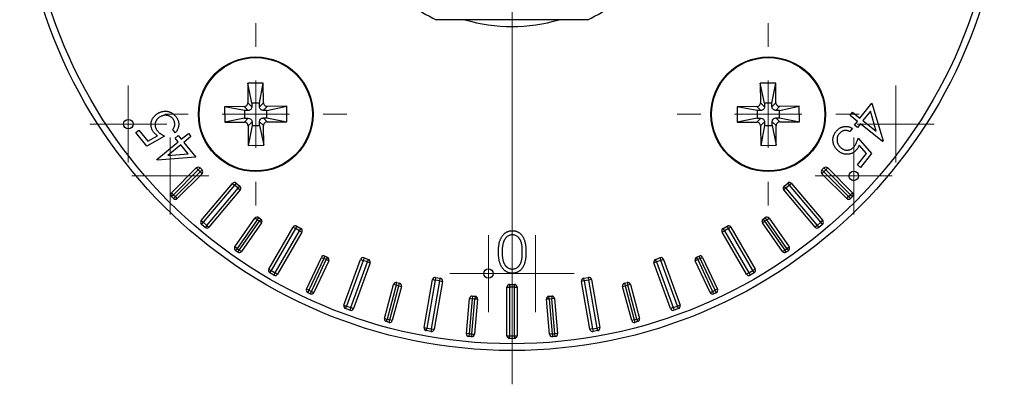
# Model space of a CAD drawing. Header units: millimetres. Extents: x -632 to 1005, y 414 to 492.
# Tile 4 of 5: x 929 to 1002, y 414 to 441. Entities that reach past the tile are written whole.
import ezdxf

# ---------------------------------------------------------------- set-up
doc = ezdxf.new("R2010")
doc.units = ezdxf.units.MM

# ---------------------------------------------------------------- blocks, each defined once
blk = doc.blocks.new('SW_CENTERMARKSYMBOL_0')
at = {"color": 0, "linetype": 'Continuous', "lineweight": 18}
for p, q in [((0, 5), (0, 6.75)), ((0, 0), (0, 2.5)), ((-5, 0), (-6.75, 0)), ((0, 0), (-2.5, 0)), ((0, 0), (0, -2.5)), ((0, 0), (2.5, 0)), ((5, 0), (6.75, 0)), ((0, -5), (0, -6.75))]:
    blk.add_line(p, q, dxfattribs=at)
blk = doc.blocks.new('SW_CENTERMARKSYMBOL_1')
at = {"color": 0, "linetype": 'Continuous', "lineweight": 18}
blk.add_line((0, -5), (0, -39), dxfattribs=at)
blk = doc.blocks.new('SW_CENTERMARKSYMBOL_3')
at = {"color": 0, "linetype": 'Continuous', "lineweight": 18}
for p, q in [((0, 5), (0, 6.75)), ((0, 0), (0, 2.5)), ((-5, 0), (-6.75, 0)), ((0, 0), (-2.5, 0)), ((0, 0), (0, -2.5)), ((0, 0), (2.5, 0)), ((5, 0), (6.75, 0)), ((0, -5), (0, -6.75))]:
    blk.add_line(p, q, dxfattribs=at)
blk = doc.blocks.new('SW_CENTERMARKSYMBOL_5')
at = {"color": 0, "linetype": 'Continuous', "lineweight": 18}
for p, q in [((0, 2.5), (0, 2.85)), ((0, 0), (0, 2.5)), ((-2.5, 0), (-2.85, 0)), ((0, 0), (-2.5, 0)), ((0, 0), (0, -2.5)), ((0, 0), (2.5, 0)), ((2.5, 0), (2.85, 0)), ((0, -2.5), (0, -2.85))]:
    blk.add_line(p, q, dxfattribs=at)
blk = doc.blocks.new('SW_CENTERMARKSYMBOL_6')
at = {"color": 0, "linetype": 'Continuous', "lineweight": 18}
for p, q in [((0, 2.5), (0, 2.85)), ((0, 0), (0, 2.5)), ((-2.5, 0), (-2.85, 0)), ((0, 0), (-2.5, 0)), ((0, 0), (0, -2.5)), ((0, 0), (2.5, 0)), ((2.5, 0), (2.85, 0)), ((0, -2.5), (0, -2.85))]:
    blk.add_line(p, q, dxfattribs=at)
blk = doc.blocks.new('SW_CENTERMARKSYMBOL_7')
at = {"color": 0, "linetype": 'Continuous', "lineweight": 18}
for p, q in [((0, 2.5), (0, 2.85)), ((0, 0), (0, 2.5)), ((-2.5, 0), (-2.85, 0)), ((0, 0), (-2.5, 0)), ((0, 0), (0, -2.5)), ((0, 0), (2.5, 0)), ((2.5, 0), (2.85, 0)), ((0, -2.5), (0, -2.85))]:
    blk.add_line(p, q, dxfattribs=at)
blk = doc.blocks.new('SW_CENTERMARKSYMBOL_8')
at = {"color": 0, "linetype": 'Continuous', "lineweight": 18}
for p, q in [((0, 2.5), (0, 2.85)), ((0, 0), (0, 2.5)), ((-2.5, 0), (-2.85, 0)), ((0, 0), (-2.5, 0)), ((0, 0), (0, -2.5)), ((0, 0), (2.5, 0)), ((2.5, 0), (2.85, 0)), ((0, -2.5), (0, -2.85))]:
    blk.add_line(p, q, dxfattribs=at)
blk = doc.blocks.new('SW_CENTERMARKSYMBOL_9')
at = {"color": 0, "linetype": 'Continuous', "lineweight": 18}
for p, q in [((0, 2.5), (0, 2.85)), ((0, 0), (0, 2.5)), ((-2.5, 0), (-2.85, 0)), ((0, 0), (-2.5, 0)), ((0, 0), (0, -2.5)), ((0, 0), (2.5, 0)), ((2.5, 0), (2.85, 0)), ((0, -2.5), (0, -2.85))]:
    blk.add_line(p, q, dxfattribs=at)
blk = doc.blocks.new('SW_CENTERMARKSYMBOL_10')
at = {"color": 0, "linetype": 'Continuous', "lineweight": 18}
for p, q in [((0, 2.5), (0, 2.85)), ((0, 0), (0, 2.5)), ((-2.5, 0), (-2.85, 0)), ((0, 0), (-2.5, 0)), ((0, 0), (0, -2.5)), ((0, 0), (2.5, 0)), ((2.5, 0), (2.85, 0)), ((0, -2.5), (0, -2.85))]:
    blk.add_line(p, q, dxfattribs=at)

msp = doc.modelspace()

# ---------------------------------------------------------------- linework, layer by layer
at = {"color": 7, "linetype": 'Continuous', "lineweight": 25}
for p, q in [((947.218, 436.084), (946.068, 436.074)), ((946.068, 436.074), (946.08, 434.624)), ((946.376, 434.606), (946.068, 436.074)), ((946.935, 434.611), (947.218, 436.084)), ((947.23, 434.634), (947.218, 436.084)), ((985.218, 436.084), (984.068, 436.074)), ((984.068, 436.074), (984.08, 434.624)), ((984.376, 434.606), (984.068, 436.074)), ((984.935, 434.611), (985.218, 436.084)), ((985.23, 434.634), (985.218, 436.084)), ((946.378, 434.332), (946.08, 434.624)), ((946.935, 434.611), (946.376, 434.606)), ((946.376, 434.606), (946.378, 434.332)), ((946.938, 434.336), (946.935, 434.611)), ((946.938, 434.336), (947.23, 434.634)), ((947.215, 434.064), (947.507, 434.362)), ((947.49, 434.066), (948.958, 434.374)), ((948.958, 434.374), (947.507, 434.362)), ((948.968, 433.224), (948.958, 434.374)), ((984.378, 434.332), (984.08, 434.624)), ((984.935, 434.611), (984.376, 434.606)), ((984.376, 434.606), (984.378, 434.332)), ((984.938, 434.336), (984.935, 434.611)), ((984.938, 434.336), (985.23, 434.634)), ((985.215, 434.064), (985.507, 434.362)), ((985.49, 434.066), (986.958, 434.374)), ((986.958, 434.374), (985.507, 434.362)), ((986.968, 433.224), (986.958, 434.374)), ((991.458, 433.488), (992.351, 434.61)), ((992.351, 434.61), (993.172, 431.82)), ((945.808, 434.347), (944.358, 434.334)), ((944.358, 434.334), (944.368, 433.184)), ((945.831, 434.052), (944.358, 434.334)), ((946.105, 434.054), (945.808, 434.347)), ((946.105, 434.054), (945.831, 434.052)), ((945.831, 434.052), (945.836, 433.492)), ((947.49, 434.066), (947.215, 434.064)), ((947.495, 433.507), (947.49, 434.066)), ((983.808, 434.347), (982.358, 434.334)), ((982.358, 434.334), (982.368, 433.184)), ((983.831, 434.052), (982.358, 434.334)), ((984.105, 434.054), (983.808, 434.347)), ((984.105, 434.054), (983.831, 434.052)), ((983.831, 434.052), (983.836, 433.492)), ((985.49, 434.066), (985.215, 434.064)), ((985.495, 433.507), (985.49, 434.066)), ((990.726, 433.687), (990.913, 433.922)), ((991.271, 433.253), (990.726, 433.687)), ((990.913, 433.922), (991.458, 433.488)), ((992.233, 433.999), (991.684, 433.308)), ((992.662, 432.53), (992.233, 433.999)), ((945.836, 433.492), (944.368, 433.184)), ((944.368, 433.184), (945.818, 433.197)), ((946.11, 433.495), (945.818, 433.197)), ((945.836, 433.492), (946.11, 433.495)), ((946.388, 433.222), (946.095, 432.924)), ((946.095, 432.924), (946.108, 431.474)), ((946.39, 432.947), (946.108, 431.474)), ((946.388, 433.222), (946.39, 432.947)), ((946.39, 432.947), (946.95, 432.952)), ((946.95, 432.952), (946.947, 433.227)), ((946.947, 433.227), (947.245, 432.935)), ((946.95, 432.952), (947.258, 431.484)), ((947.22, 433.504), (947.495, 433.507)), ((947.22, 433.504), (947.517, 433.212)), ((947.258, 431.484), (947.245, 432.935)), ((947.495, 433.507), (948.968, 433.224)), ((947.517, 433.212), (948.968, 433.224)), ((983.836, 433.492), (982.368, 433.184)), ((982.368, 433.184), (983.818, 433.197)), ((984.11, 433.495), (983.818, 433.197)), ((983.836, 433.492), (984.11, 433.495)), ((984.388, 433.222), (984.095, 432.924)), ((984.095, 432.924), (984.108, 431.474)), ((984.39, 432.947), (984.108, 431.474)), ((984.388, 433.222), (984.39, 432.947)), ((984.39, 432.947), (984.95, 432.952)), ((984.947, 433.227), (985.245, 432.935)), ((984.95, 432.952), (984.947, 433.227)), ((984.95, 432.952), (985.258, 431.484)), ((985.22, 433.504), (985.495, 433.507)), ((985.22, 433.504), (985.517, 433.212)), ((985.258, 431.484), (985.245, 432.935)), ((985.495, 433.507), (986.968, 433.224)), ((985.517, 433.212), (986.968, 433.224)), ((991.045, 432.969), (991.271, 433.253)), ((991.271, 432.789), (991.045, 432.969)), ((991.497, 433.073), (991.271, 432.789)), ((993.133, 431.771), (991.497, 433.073)), ((991.684, 433.308), (992.662, 432.53)), ((937.775, 432.417), (937.993, 432.597)), ((938.593, 431.424), (937.775, 432.417)), ((937.993, 432.597), (938.666, 431.78)), ((938.666, 431.78), (939.385, 432.181)), ((940.7, 432.409), (940.506, 432.644)), ((940.689, 432.019), (940.909, 432.2)), ((940.909, 432.2), (941.137, 431.923)), ((941.137, 431.923), (941.67, 432.362)), ((941.67, 432.362), (941.859, 432.133)), ((990.898, 432.736), (990.706, 432.494)), ((939.906, 432.15), (938.593, 431.424)), ((939.32, 430.426), (940.917, 431.742)), ((941.106, 431.512), (940.151, 430.725)), ((940.917, 431.742), (940.689, 432.019)), ((941.663, 430.837), (941.106, 431.512)), ((941.859, 432.133), (941.326, 431.694)), ((941.326, 431.694), (942.229, 430.598)), ((946.108, 431.474), (947.258, 431.484)), ((984.108, 431.474), (985.258, 431.484)), ((991.32, 432.006), (992.312, 430.862)), ((991.945, 430.86), (991.398, 431.485)), ((993.172, 431.82), (993.133, 431.771)), ((940.151, 430.725), (941.663, 430.837)), ((991.28, 430.023), (991.945, 430.86)), ((992.312, 430.862), (991.504, 429.845)), ((939.359, 430.379), (939.32, 430.426)), ((942.229, 430.598), (939.359, 430.379)), ((991.504, 429.845), (991.28, 430.023)), ((940.419, 427.96), (942.258, 429.798)), ((942.399, 429.657), (940.561, 427.818)), ((940.702, 427.677), (942.54, 429.515)), ((942.682, 429.374), (940.843, 427.535)), ((942.399, 429.657), (942.258, 429.798)), ((942.399, 429.657), (942.54, 429.798)), ((942.54, 429.515), (942.399, 429.657)), ((942.54, 429.798), (942.682, 429.657)), ((942.682, 429.657), (942.54, 429.515)), ((942.682, 429.374), (942.54, 429.515)), ((988.643, 429.657), (988.785, 429.798)), ((988.643, 429.657), (988.785, 429.515)), ((988.643, 429.374), (988.785, 429.515)), ((990.482, 427.535), (988.643, 429.374)), ((988.926, 429.657), (988.785, 429.798)), ((988.926, 429.657), (988.785, 429.515)), ((988.785, 429.515), (990.623, 427.677)), ((988.926, 429.657), (989.068, 429.798)), ((990.765, 427.818), (988.926, 429.657)), ((989.068, 429.798), (990.906, 427.96)), ((942.621, 425.902), (944.935, 428.66)), ((945.088, 428.531), (942.774, 425.774)), ((944.935, 428.66), (945.088, 428.531)), ((945.217, 428.685), (945.088, 428.531)), ((945.356, 428.306), (945.088, 428.531)), ((945.217, 428.685), (945.485, 428.46)), ((985.84, 428.46), (986.109, 428.685)), ((986.237, 428.531), (985.969, 428.306)), ((986.109, 428.685), (986.237, 428.531)), ((986.39, 428.66), (986.237, 428.531)), ((988.551, 425.774), (986.237, 428.531)), ((986.39, 428.66), (988.704, 425.902)), ((940.561, 427.818), (940.419, 427.96)), ((940.561, 427.818), (940.419, 427.677)), ((940.561, 427.818), (940.702, 427.677)), ((943.042, 425.549), (945.356, 428.306)), ((945.509, 428.178), (943.195, 425.42)), ((945.356, 428.306), (945.485, 428.46)), ((945.356, 428.306), (945.509, 428.178)), ((985.969, 428.306), (985.816, 428.178)), ((988.13, 425.42), (985.816, 428.178)), ((985.969, 428.306), (985.84, 428.46)), ((985.969, 428.306), (988.283, 425.549)), ((990.623, 427.677), (990.765, 427.818)), ((990.765, 427.818), (990.906, 427.96)), ((990.765, 427.818), (990.906, 427.677)), ((940.561, 427.535), (940.419, 427.677)), ((940.561, 427.535), (940.702, 427.677)), ((940.843, 427.535), (940.702, 427.677)), ((990.482, 427.535), (990.623, 427.677)), ((990.765, 427.535), (990.623, 427.677)), ((990.906, 427.677), (990.765, 427.535)), ((942.621, 425.902), (942.774, 425.774)), ((942.646, 425.62), (942.774, 425.774)), ((942.914, 425.395), (942.646, 425.62)), ((942.774, 425.774), (943.042, 425.549)), ((945.113, 423.953), (946.604, 426.083)), ((946.768, 425.968), (945.276, 423.839)), ((945.44, 423.724), (946.931, 425.854)), ((947.095, 425.739), (945.604, 423.609)), ((946.768, 425.968), (946.604, 426.083)), ((946.768, 425.968), (946.882, 426.132)), ((946.931, 425.854), (946.768, 425.968)), ((946.882, 426.132), (947.046, 426.017)), ((947.046, 426.017), (946.931, 425.854)), ((947.095, 425.739), (946.931, 425.854)), ((984.23, 425.739), (984.394, 425.854)), ((985.721, 423.609), (984.23, 425.739)), ((984.279, 426.017), (984.443, 426.132)), ((984.279, 426.017), (984.394, 425.854)), ((984.558, 425.968), (984.394, 425.854)), ((984.394, 425.854), (985.885, 423.724)), ((984.558, 425.968), (984.443, 426.132)), ((984.558, 425.968), (984.721, 426.083)), ((986.049, 423.839), (984.558, 425.968)), ((984.721, 426.083), (986.213, 423.953)), ((988.283, 425.549), (988.551, 425.774)), ((988.68, 425.62), (988.412, 425.395)), ((988.704, 425.902), (988.551, 425.774)), ((988.68, 425.62), (988.551, 425.774)), ((943.042, 425.549), (942.914, 425.395)), ((943.042, 425.549), (943.195, 425.42)), ((947.638, 422.309), (949.438, 425.427)), ((949.611, 425.327), (947.811, 422.209)), ((948.114, 422.034), (949.914, 425.152)), ((950.088, 425.052), (948.288, 421.934)), ((949.438, 425.427), (949.611, 425.327)), ((949.711, 425.5), (949.611, 425.327)), ((949.914, 425.152), (949.611, 425.327)), ((949.711, 425.5), (950.014, 425.325)), ((949.914, 425.152), (950.014, 425.325)), ((949.914, 425.152), (950.088, 425.052)), ((981.411, 425.152), (981.238, 425.052)), ((983.038, 421.934), (981.238, 425.052)), ((981.311, 425.325), (981.614, 425.5)), ((981.411, 425.152), (981.311, 425.325)), ((981.714, 425.327), (981.411, 425.152)), ((981.411, 425.152), (983.211, 422.034)), ((981.614, 425.5), (981.714, 425.327)), ((981.887, 425.427), (981.714, 425.327)), ((983.514, 422.209), (981.714, 425.327)), ((981.887, 425.427), (983.687, 422.309)), ((988.283, 425.549), (988.13, 425.42)), ((988.283, 425.549), (988.412, 425.395)), ((945.276, 423.839), (945.113, 423.953)), ((945.276, 423.839), (945.162, 423.675)), ((945.325, 423.56), (945.162, 423.675)), ((945.276, 423.839), (945.44, 423.724)), ((945.325, 423.56), (945.44, 423.724)), ((945.604, 423.609), (945.44, 423.724)), ((985.721, 423.609), (985.885, 423.724)), ((985.885, 423.724), (986.049, 423.839)), ((986, 423.56), (985.885, 423.724)), ((986.164, 423.675), (986, 423.56)), ((986.049, 423.839), (986.213, 423.953)), ((986.049, 423.839), (986.164, 423.675)), ((950.43, 420.823), (951.529, 423.179)), ((951.71, 423.095), (950.612, 420.738)), ((950.793, 420.654), (951.892, 423.01)), ((952.073, 422.926), (950.974, 420.569)), ((951.529, 423.179), (951.71, 423.095)), ((951.795, 423.276), (951.71, 423.095)), ((951.892, 423.01), (951.71, 423.095)), ((951.795, 423.276), (951.976, 423.191)), ((951.976, 423.191), (951.892, 423.01)), ((952.073, 422.926), (951.892, 423.01)), ((953.203, 419.642), (954.434, 423.025)), ((954.622, 422.957), (953.391, 419.574)), ((953.72, 419.454), (954.951, 422.837)), ((955.139, 422.769), (953.908, 419.386)), ((954.434, 423.025), (954.622, 422.957)), ((954.691, 423.145), (954.622, 422.957)), ((954.951, 422.837), (954.622, 422.957)), ((954.691, 423.145), (955.019, 423.025)), ((954.951, 422.837), (955.019, 423.025)), ((954.951, 422.837), (955.139, 422.769)), ((976.374, 422.837), (976.186, 422.769)), ((977.418, 419.386), (976.186, 422.769)), ((976.306, 423.025), (976.635, 423.145)), ((976.374, 422.837), (976.306, 423.025)), ((976.703, 422.957), (976.374, 422.837)), ((976.374, 422.837), (977.605, 419.454)), ((976.635, 423.145), (976.703, 422.957)), ((976.891, 423.025), (976.703, 422.957)), ((977.934, 419.574), (976.703, 422.957)), ((976.891, 423.025), (978.122, 419.642)), ((979.434, 423.01), (979.252, 422.926)), ((980.351, 420.569), (979.252, 422.926)), ((979.349, 423.191), (979.53, 423.276)), ((979.434, 423.01), (979.349, 423.191)), ((979.615, 423.095), (979.434, 423.01)), ((979.434, 423.01), (980.532, 420.654)), ((979.615, 423.095), (979.53, 423.276)), ((979.615, 423.095), (979.796, 423.179)), ((980.714, 420.738), (979.615, 423.095)), ((979.796, 423.179), (980.895, 420.823)), ((947.638, 422.309), (947.811, 422.209)), ((947.711, 422.036), (947.811, 422.209)), ((948.014, 421.861), (947.711, 422.036)), ((947.811, 422.209), (948.114, 422.034)), ((948.114, 422.034), (948.014, 421.861)), ((948.114, 422.034), (948.288, 421.934)), ((983.211, 422.034), (983.038, 421.934)), ((983.211, 422.034), (983.514, 422.209)), ((983.211, 422.034), (983.311, 421.861)), ((983.614, 422.036), (983.311, 421.861)), ((983.687, 422.309), (983.514, 422.209)), ((983.614, 422.036), (983.514, 422.209)), ((957.077, 421.123), (957.129, 421.316)), ((957.129, 421.316), (957.322, 421.264)), ((957.27, 421.071), (957.322, 421.264)), ((959.146, 417.982), (959.771, 421.528)), ((959.968, 421.493), (959.343, 417.947)), ((959.688, 417.887), (960.313, 421.432)), ((959.771, 421.528), (959.968, 421.493)), ((960.51, 421.397), (959.885, 417.852)), ((960.003, 421.69), (959.968, 421.493)), ((960.313, 421.432), (959.968, 421.493)), ((960.003, 421.69), (960.348, 421.629)), ((960.313, 421.432), (960.348, 421.629)), ((960.313, 421.432), (960.51, 421.397)), ((971.012, 421.432), (970.815, 421.397)), ((971.44, 417.852), (970.815, 421.397)), ((970.978, 421.629), (971.322, 421.69)), ((971.012, 421.432), (970.978, 421.629)), ((971.357, 421.493), (971.012, 421.432)), ((971.012, 421.432), (971.637, 417.887)), ((971.322, 421.69), (971.357, 421.493)), ((971.554, 421.528), (971.357, 421.493)), ((971.982, 417.947), (971.357, 421.493)), ((971.554, 421.528), (972.179, 417.982)), ((974.003, 421.264), (974.196, 421.316)), ((974.003, 421.264), (974.055, 421.071)), ((974.196, 421.316), (974.248, 421.123)), ((950.612, 420.738), (950.43, 420.823)), ((950.612, 420.738), (950.527, 420.557)), ((950.708, 420.472), (950.527, 420.557)), ((950.612, 420.738), (950.793, 420.654)), ((950.793, 420.654), (950.708, 420.472)), ((950.793, 420.654), (950.974, 420.569)), ((956.211, 418.663), (956.884, 421.175)), ((957.077, 421.123), (956.404, 418.611)), ((956.597, 418.56), (957.27, 421.071)), ((957.463, 421.019), (956.79, 418.508)), ((957.077, 421.123), (956.884, 421.175)), ((957.27, 421.071), (957.077, 421.123)), ((957.27, 421.071), (957.463, 421.019)), ((965.288, 417.379), (965.288, 420.979)), ((965.288, 420.979), (965.488, 420.979)), ((965.488, 421.179), (965.488, 420.979)), ((965.488, 421.179), (965.838, 421.179)), ((965.488, 420.979), (965.488, 417.379)), ((965.838, 420.979), (965.488, 420.979)), ((965.838, 420.979), (965.838, 421.179)), ((965.838, 417.379), (965.838, 420.979)), ((965.838, 420.979), (966.038, 420.979)), ((966.038, 420.979), (966.038, 417.379)), ((973.862, 421.019), (974.055, 421.071)), ((974.535, 418.508), (973.862, 421.019)), ((974.248, 421.123), (974.055, 421.071)), ((974.055, 421.071), (974.728, 418.56)), ((974.441, 421.175), (974.248, 421.123)), ((974.921, 418.611), (974.248, 421.123)), ((974.441, 421.175), (975.114, 418.663)), ((980.351, 420.569), (980.532, 420.654)), ((980.532, 420.654), (980.714, 420.738)), ((980.617, 420.472), (980.532, 420.654)), ((980.798, 420.557), (980.617, 420.472)), ((980.895, 420.823), (980.714, 420.738)), ((980.798, 420.557), (980.714, 420.738)), ((962.278, 417.54), (962.505, 420.13)), ((962.704, 420.113), (962.478, 417.523)), ((962.505, 420.13), (962.704, 420.113)), ((962.677, 417.505), (962.904, 420.095)), ((962.722, 420.312), (962.704, 420.113)), ((962.904, 420.095), (962.704, 420.113)), ((962.722, 420.312), (962.921, 420.295)), ((963.103, 420.078), (962.876, 417.488)), ((962.921, 420.295), (962.904, 420.095)), ((963.103, 420.078), (962.904, 420.095)), ((968.422, 420.095), (968.222, 420.078)), ((968.449, 417.488), (968.222, 420.078)), ((968.404, 420.295), (968.604, 420.312)), ((968.422, 420.095), (968.404, 420.295)), ((968.621, 420.113), (968.422, 420.095)), ((968.422, 420.095), (968.648, 417.505)), ((968.604, 420.312), (968.621, 420.113)), ((968.82, 420.13), (968.621, 420.113)), ((968.848, 417.523), (968.621, 420.113)), ((968.82, 420.13), (969.047, 417.54)), ((953.203, 419.642), (953.391, 419.574)), ((953.323, 419.386), (953.391, 419.574)), ((953.651, 419.266), (953.323, 419.386)), ((953.391, 419.574), (953.72, 419.454)), ((953.72, 419.454), (953.651, 419.266)), ((953.72, 419.454), (953.908, 419.386)), ((977.605, 419.454), (977.418, 419.386)), ((977.605, 419.454), (977.934, 419.574)), ((977.605, 419.454), (977.674, 419.266)), ((978.003, 419.386), (977.674, 419.266)), ((978.122, 419.642), (977.934, 419.574)), ((978.003, 419.386), (977.934, 419.574)), ((956.211, 418.663), (956.404, 418.611)), ((956.352, 418.418), (956.404, 418.611)), ((956.546, 418.366), (956.352, 418.418)), ((956.404, 418.611), (956.597, 418.56)), ((956.546, 418.366), (956.597, 418.56)), ((956.79, 418.508), (956.597, 418.56)), ((974.728, 418.56), (974.535, 418.508)), ((974.728, 418.56), (974.921, 418.611)), ((974.728, 418.56), (974.78, 418.366)), ((974.973, 418.418), (974.78, 418.366)), ((974.921, 418.611), (975.114, 418.663)), ((974.921, 418.611), (974.973, 418.418)), ((959.146, 417.982), (959.343, 417.947)), ((959.308, 417.751), (959.343, 417.947)), ((959.653, 417.69), (959.308, 417.751)), ((959.343, 417.947), (959.688, 417.887)), ((959.688, 417.887), (959.653, 417.69)), ((959.688, 417.887), (959.885, 417.852)), ((971.637, 417.887), (971.44, 417.852)), ((971.637, 417.887), (971.982, 417.947)), ((971.637, 417.887), (971.672, 417.69)), ((972.017, 417.751), (971.672, 417.69)), ((972.179, 417.982), (971.982, 417.947)), ((972.017, 417.751), (971.982, 417.947)), ((962.478, 417.523), (962.278, 417.54)), ((962.478, 417.523), (962.46, 417.323)), ((962.659, 417.306), (962.46, 417.323)), ((962.478, 417.523), (962.677, 417.505)), ((962.677, 417.505), (962.659, 417.306)), ((962.677, 417.505), (962.876, 417.488)), ((965.288, 417.379), (965.488, 417.379)), ((965.488, 417.379), (965.838, 417.379)), ((965.488, 417.179), (965.488, 417.379)), ((965.838, 417.179), (965.488, 417.179)), ((965.838, 417.379), (965.838, 417.179)), ((965.838, 417.379), (966.038, 417.379)), ((968.648, 417.505), (968.449, 417.488)), ((968.648, 417.505), (968.848, 417.523)), ((968.648, 417.505), (968.666, 417.306)), ((968.865, 417.323), (968.666, 417.306)), ((969.047, 417.54), (968.848, 417.523)), ((968.865, 417.323), (968.848, 417.523))]:
    msp.add_line(p, q, dxfattribs=at)
for centre, radius in [((965.663, 452.779), 36.5), ((965.663, 452.779), 36), ((946.663, 433.779), 4.25), ((984.663, 433.779), 4.25), ((946.663, 433.779), 4.2), ((984.663, 433.779), 4.2), ((937.217, 433.048), 0.35), ((990.997, 429.209), 0.35), ((963.913, 421.979), 0.35)]:
    msp.add_circle(centre, radius, dxfattribs=at)
for centre, radius, start, end in [((965.663, 452.779), 13.25, 235.08763, 244.91237), ((965.663, 452.779), 13.25, 295.08763, 304.91237), ((965.663, 452.779), 12.5, 253.7398, 286.2602), ((942.399, 429.657), 0.2, 45, 135), ((942.54, 429.515), 0.2, 315, 45), ((988.785, 429.515), 0.2, 135, 225), ((988.926, 429.657), 0.2, 45, 135), ((945.088, 428.531), 0.2, 50, 140), ((986.237, 428.531), 0.2, 40, 130), ((940.561, 427.818), 0.2, 135, 225), ((945.356, 428.306), 0.2, 320, 50), ((985.969, 428.306), 0.2, 130, 220), ((990.765, 427.818), 0.2, 315, 45), ((940.702, 427.677), 0.2, 225, 315), ((990.623, 427.677), 0.2, 225, 315), ((942.774, 425.774), 0.2, 140, 230), ((946.768, 425.968), 0.2, 55, 145), ((946.931, 425.854), 0.2, 325, 55), ((984.394, 425.854), 0.2, 125, 215), ((984.558, 425.968), 0.2, 35, 125), ((988.551, 425.774), 0.2, 310, 40), ((943.042, 425.549), 0.2, 230, 320), ((949.611, 425.327), 0.2, 60, 150), ((949.914, 425.152), 0.2, 330, 60), ((981.411, 425.152), 0.2, 120, 210), ((981.714, 425.327), 0.2, 30, 120), ((988.283, 425.549), 0.2, 220, 310), ((945.276, 423.839), 0.2, 145, 235), ((945.44, 423.724), 0.2, 235, 325), ((985.885, 423.724), 0.2, 215, 305), ((986.049, 423.839), 0.2, 305, 35), ((951.71, 423.095), 0.2, 65, 155), ((951.892, 423.01), 0.2, 335, 65), ((954.622, 422.957), 0.2, 70, 160), ((954.951, 422.837), 0.2, 340, 70), ((976.374, 422.837), 0.2, 110, 200), ((976.703, 422.957), 0.2, 20, 110), ((979.434, 423.01), 0.2, 115, 205), ((979.615, 423.095), 0.2, 25, 115), ((947.811, 422.209), 0.2, 150, 240), ((983.514, 422.209), 0.2, 300, 30), ((948.114, 422.034), 0.2, 240, 330), ((957.077, 421.123), 0.2, 75, 165), ((957.27, 421.071), 0.2, 345, 75), ((959.968, 421.493), 0.2, 80, 170), ((960.313, 421.432), 0.2, 350, 80), ((971.012, 421.432), 0.2, 100, 190), ((971.357, 421.493), 0.2, 10, 100), ((974.055, 421.071), 0.2, 105, 195), ((974.248, 421.123), 0.2, 15, 105), ((983.211, 422.034), 0.2, 210, 300), ((950.612, 420.738), 0.2, 155, 245), ((950.793, 420.654), 0.2, 245, 335), ((965.488, 420.979), 0.2, 90, 180), ((965.838, 420.979), 0.2, 0, 90), ((980.532, 420.654), 0.2, 205, 295), ((980.714, 420.738), 0.2, 295, 25), ((962.704, 420.113), 0.2, 85, 175), ((962.904, 420.095), 0.2, 355, 85), ((968.422, 420.095), 0.2, 95, 185), ((968.621, 420.113), 0.2, 5, 95), ((953.391, 419.574), 0.2, 160, 250), ((953.72, 419.454), 0.2, 250, 340), ((977.605, 419.454), 0.2, 200, 290), ((977.934, 419.574), 0.2, 290, 20), ((956.404, 418.611), 0.2, 165, 255), ((956.597, 418.56), 0.2, 255, 345), ((974.728, 418.56), 0.2, 195, 285), ((974.921, 418.611), 0.2, 285, 15), ((959.343, 417.947), 0.2, 170, 260), ((959.688, 417.887), 0.2, 260, 350), ((971.637, 417.887), 0.2, 190, 280), ((971.982, 417.947), 0.2, 280, 10), ((962.478, 417.523), 0.2, 175, 265), ((962.677, 417.505), 0.2, 265, 355), ((965.488, 417.379), 0.2, 180, 270), ((965.838, 417.379), 0.2, 270, 0), ((968.648, 417.505), 0.2, 185, 275), ((968.848, 417.523), 0.2, 275, 5)]:
    msp.add_arc(centre, radius, start, end, dxfattribs=at)
for points, knots in [([(965.663, 440.779), (964.688, 440.779), (963.735, 440.779), (961.862, 440.779), (960.939, 440.779), (960.045, 440.779)], [0, 0, 0, 0, 0.5, 0.5, 1, 1, 1, 1]), ([(971.281, 440.779), (970.387, 440.779), (969.476, 440.779), (968.074, 440.779), (967.6, 440.779), (966.639, 440.779), (966.15, 440.779), (965.663, 440.779)], [0, 0, 0, 0, 0.5, 0.5, 0.75, 0.75, 1, 1, 1, 1]), ([(945.808, 434.347), (945.873, 434.347), (945.948, 434.375), (946.055, 434.483), (946.081, 434.559), (946.08, 434.624)], [0, 0, 0, 0, 0.5, 0.5, 1, 1, 1, 1]), ([(947.23, 434.634), (947.231, 434.569), (947.258, 434.494), (947.367, 434.387), (947.443, 434.361), (947.507, 434.362)], [0, 0, 0, 0, 0.5, 0.5, 1, 1, 1, 1]), ([(983.808, 434.347), (983.873, 434.347), (983.948, 434.375), (984.055, 434.483), (984.081, 434.559), (984.08, 434.624)], [0, 0, 0, 0, 0.5, 0.5, 1, 1, 1, 1]), ([(985.23, 434.634), (985.231, 434.569), (985.258, 434.494), (985.367, 434.387), (985.443, 434.361), (985.507, 434.362)], [0, 0, 0, 0, 0.5, 0.5, 1, 1, 1, 1]), ([(939.119, 432.415), (939.099, 432.441), (939.058, 432.492), (939.008, 432.574), (938.967, 432.658), (938.934, 432.743), (938.912, 432.831), (938.899, 432.921), (938.896, 433.012), (938.902, 433.105), (938.917, 433.197), (938.941, 433.286), (938.973, 433.372), (939.016, 433.455), (939.067, 433.534), (939.127, 433.61), (939.195, 433.683), (939.247, 433.728), (939.273, 433.75)], [0, 0, 0, 0, 0.066044, 0.129455, 0.191168, 0.251616, 0.311296, 0.370912, 0.431579, 0.493523, 0.555351, 0.616493, 0.677453, 0.73881, 0.800872, 0.864778, 0.931078, 1, 1, 1, 1]), ([(939.273, 433.75), (939.292, 433.765), (939.329, 433.795), (939.388, 433.835), (939.449, 433.872), (939.511, 433.903), (939.574, 433.931), (939.639, 433.954), (939.706, 433.973), (939.773, 433.988), (939.841, 433.998), (939.908, 434.005), (939.975, 434.006), (940.041, 434.003), (940.106, 433.995), (940.17, 433.982), (940.233, 433.965), (940.296, 433.944), (940.357, 433.918), (940.416, 433.887), (940.474, 433.852), (940.53, 433.813), (940.584, 433.769), (940.637, 433.722), (940.688, 433.67), (940.72, 433.633), (940.736, 433.614)], [0, 0, 0, 0, 0.043955, 0.087288, 0.129856, 0.172138, 0.214316, 0.256107, 0.297923, 0.340167, 0.381878, 0.422923, 0.463446, 0.503275, 0.542981, 0.582425, 0.622091, 0.662263, 0.702668, 0.742994, 0.783934, 0.82535, 0.867421, 0.910587, 0.954468, 1, 1, 1, 1]), ([(940.511, 433.452), (940.495, 433.47), (940.464, 433.506), (940.412, 433.553), (940.355, 433.594), (940.295, 433.628), (940.232, 433.656), (940.164, 433.677), (940.093, 433.692), (940.019, 433.7), (939.944, 433.701), (939.87, 433.696), (939.797, 433.683), (939.725, 433.662), (939.655, 433.635), (939.587, 433.599), (939.52, 433.557), (939.478, 433.524), (939.457, 433.507)], [0, 0, 0, 0, 0.061513, 0.120859, 0.179448, 0.238284, 0.29688, 0.356371, 0.418026, 0.481812, 0.546225, 0.609265, 0.672129, 0.734898, 0.798684, 0.863609, 0.930686, 1, 1, 1, 1]), ([(946.378, 434.332), (946.378, 434.267), (946.352, 434.191), (946.246, 434.082), (946.17, 434.055), (946.105, 434.054)], [0, 0, 0, 0, 0.5, 0.5, 1, 1, 1, 1]), ([(947.215, 434.064), (947.15, 434.063), (947.074, 434.09), (946.966, 434.196), (946.938, 434.272), (946.938, 434.336)], [0, 0, 0, 0, 0.5, 0.5, 1, 1, 1, 1]), ([(984.378, 434.332), (984.378, 434.267), (984.352, 434.191), (984.246, 434.082), (984.17, 434.055), (984.105, 434.054)], [0, 0, 0, 0, 0.5, 0.5, 1, 1, 1, 1]), ([(985.215, 434.064), (985.15, 434.063), (985.074, 434.09), (984.966, 434.196), (984.938, 434.272), (984.938, 434.336)], [0, 0, 0, 0, 0.5, 0.5, 1, 1, 1, 1]), ([(939.457, 433.507), (939.438, 433.491), (939.402, 433.46), (939.354, 433.408), (939.311, 433.355), (939.276, 433.299), (939.247, 433.24), (939.225, 433.179), (939.208, 433.115), (939.2, 433.05), (939.197, 432.984), (939.201, 432.918), (939.213, 432.853), (939.232, 432.788), (939.258, 432.725), (939.291, 432.661), (939.33, 432.599), (939.362, 432.559), (939.378, 432.539)], [0, 0, 0, 0, 0.06694, 0.131478, 0.193694, 0.25421, 0.313435, 0.372538, 0.432108, 0.492564, 0.553045, 0.61306, 0.673314, 0.734524, 0.797377, 0.861766, 0.929446, 1, 1, 1, 1]), ([(940.506, 432.644), (940.523, 432.666), (940.556, 432.709), (940.597, 432.777), (940.627, 432.843), (940.648, 432.91), (940.66, 432.978), (940.662, 433.047), (940.657, 433.118), (940.643, 433.19), (940.622, 433.261), (940.592, 433.329), (940.556, 433.394), (940.526, 433.433), (940.511, 433.452)], [0, 0, 0, 0, 0.095136, 0.184203, 0.266664, 0.345238, 0.422092, 0.49994, 0.579973, 0.664028, 0.748875, 0.832931, 0.916055, 1, 1, 1, 1]), ([(940.736, 433.614), (940.754, 433.591), (940.79, 433.545), (940.836, 433.472), (940.875, 433.398), (940.906, 433.322), (940.929, 433.245), (940.945, 433.165), (940.954, 433.084), (940.954, 433.003), (940.947, 432.921), (940.934, 432.841), (940.912, 432.763), (940.884, 432.687), (940.849, 432.614), (940.807, 432.543), (940.757, 432.474), (940.719, 432.431), (940.7, 432.409)], [0, 0, 0, 0, 0.06679, 0.131954, 0.194951, 0.256289, 0.31752, 0.3782, 0.439414, 0.501661, 0.563654, 0.624978, 0.685708, 0.746809, 0.807774, 0.870111, 0.933913, 1, 1, 1, 1]), ([(946.095, 432.924), (946.094, 432.989), (946.067, 433.065), (945.959, 433.171), (945.883, 433.197), (945.818, 433.197)], [0, 0, 0, 0, 0.5, 0.5, 1, 1, 1, 1]), ([(946.11, 433.495), (946.175, 433.495), (946.251, 433.469), (946.36, 433.363), (946.387, 433.287), (946.388, 433.222)], [0, 0, 0, 0, 0.5, 0.5, 1, 1, 1, 1]), ([(946.947, 433.227), (946.947, 433.292), (946.973, 433.368), (947.079, 433.476), (947.155, 433.504), (947.22, 433.504)], [0, 0, 0, 0, 0.5, 0.5, 1, 1, 1, 1]), ([(947.517, 433.212), (947.453, 433.211), (947.377, 433.184), (947.271, 433.075), (947.244, 432.999), (947.245, 432.935)], [0, 0, 0, 0, 0.5, 0.5, 1, 1, 1, 1]), ([(984.095, 432.924), (984.094, 432.989), (984.067, 433.065), (983.959, 433.171), (983.883, 433.197), (983.818, 433.197)], [0, 0, 0, 0, 0.5, 0.5, 1, 1, 1, 1]), ([(984.11, 433.495), (984.175, 433.495), (984.251, 433.469), (984.36, 433.363), (984.387, 433.287), (984.388, 433.222)], [0, 0, 0, 0, 0.5, 0.5, 1, 1, 1, 1]), ([(984.947, 433.227), (984.947, 433.292), (984.973, 433.368), (985.079, 433.476), (985.155, 433.504), (985.22, 433.504)], [0, 0, 0, 0, 0.5, 0.5, 1, 1, 1, 1]), ([(985.517, 433.212), (985.453, 433.211), (985.377, 433.184), (985.271, 433.075), (985.244, 432.999), (985.245, 432.935)], [0, 0, 0, 0, 0.5, 0.5, 1, 1, 1, 1]), ([(939.385, 432.181), (939.359, 432.2), (939.307, 432.236), (939.236, 432.294), (939.173, 432.353), (939.137, 432.395), (939.119, 432.415)], [0, 0, 0, 0, 0.275017, 0.533327, 0.773747, 1, 1, 1, 1]), ([(939.378, 432.539), (939.392, 432.522), (939.423, 432.487), (939.474, 432.437), (939.531, 432.388), (939.594, 432.339), (939.664, 432.291), (939.739, 432.243), (939.82, 432.195), (939.877, 432.165), (939.906, 432.15)], [0, 0, 0, 0, 0.102468, 0.209921, 0.324113, 0.445339, 0.572811, 0.707853, 0.850181, 1, 1, 1, 1]), ([(989.872, 431.044), (989.853, 431.06), (989.816, 431.09), (989.764, 431.14), (989.715, 431.192), (989.671, 431.247), (989.63, 431.303), (989.594, 431.363), (989.56, 431.424), (989.523, 431.509), (989.485, 431.617), (989.459, 431.749), (989.452, 431.882), (989.462, 431.993), (989.48, 432.08), (989.497, 432.145), (989.519, 432.209), (989.545, 432.273), (989.578, 432.336), (989.614, 432.398), (989.655, 432.459), (989.685, 432.498), (989.7, 432.518)], [0, 0, 0, 0, 0.043859, 0.087307, 0.129749, 0.172131, 0.213842, 0.25586, 0.297733, 0.340109, 0.422953, 0.503243, 0.582496, 0.662318, 0.702498, 0.742906, 0.783815, 0.825286, 0.867464, 0.910536, 0.954832, 1, 1, 1, 1]), ([(989.7, 432.518), (989.719, 432.541), (989.757, 432.587), (989.819, 432.647), (989.884, 432.701), (989.952, 432.748), (990.024, 432.788), (990.099, 432.819), (990.177, 432.845), (990.258, 432.863), (990.34, 432.874), (990.422, 432.876), (990.503, 432.872), (990.584, 432.86), (990.664, 432.84), (990.743, 432.813), (990.822, 432.779), (990.872, 432.75), (990.898, 432.736)], [0, 0, 0, 0, 0.066965, 0.131832, 0.194761, 0.256249, 0.317438, 0.378076, 0.439508, 0.501693, 0.563827, 0.625022, 0.68536, 0.746282, 0.807465, 0.870175, 0.934003, 1, 1, 1, 1]), ([(989.907, 432.33), (989.893, 432.31), (989.864, 432.272), (989.829, 432.21), (989.801, 432.146), (989.779, 432.08), (989.765, 432.011), (989.759, 431.94), (989.758, 431.867), (989.766, 431.792), (989.78, 431.718), (989.801, 431.646), (989.829, 431.576), (989.864, 431.51), (989.906, 431.447), (989.955, 431.387), (990.011, 431.33), (990.052, 431.295), (990.073, 431.277)], [0, 0, 0, 0, 0.0613062, 0.1207485, 0.1794894, 0.2381231, 0.296542, 0.3565792, 0.4178771, 0.4814925, 0.5459733, 0.6092976, 0.6715736, 0.7345707, 0.7985, 0.8636934, 0.9303254, 1, 1, 1, 1]), ([(990.706, 432.494), (990.68, 432.507), (990.631, 432.53), (990.555, 432.556), (990.483, 432.573), (990.413, 432.58), (990.344, 432.577), (990.275, 432.565), (990.206, 432.544), (990.138, 432.516), (990.072, 432.48), (990.012, 432.436), (989.956, 432.387), (989.924, 432.349), (989.907, 432.33)], [0, 0, 0, 0, 0.095855, 0.184541, 0.267656, 0.345721, 0.422829, 0.500259, 0.580646, 0.66423, 0.749225, 0.832491, 0.915769, 1, 1, 1, 1]), ([(991.046, 431.403), (991.06, 431.421), (991.088, 431.458), (991.127, 431.519), (991.163, 431.586), (991.198, 431.659), (991.232, 431.737), (991.263, 431.821), (991.294, 431.911), (991.311, 431.974), (991.32, 432.006)], [0, 0, 0, 0, 0.101943, 0.210294, 0.324552, 0.444787, 0.573309, 0.708035, 0.849815, 1, 1, 1, 1]), ([(991.398, 431.485), (991.386, 431.455), (991.361, 431.396), (991.318, 431.314), (991.273, 431.239), (991.24, 431.194), (991.224, 431.173)], [0, 0, 0, 0, 0.275677, 0.533807, 0.774803, 1, 1, 1, 1]), ([(991.224, 431.173), (991.202, 431.147), (991.16, 431.097), (991.09, 431.029), (991.016, 430.971), (990.938, 430.921), (990.856, 430.881), (990.77, 430.849), (990.68, 430.827), (990.588, 430.813), (990.494, 430.808), (990.4, 430.814), (990.308, 430.828), (990.218, 430.852), (990.128, 430.886), (990.041, 430.929), (989.954, 430.982), (989.9, 431.023), (989.872, 431.044)], [0, 0, 0, 0, 0.066046, 0.129716, 0.191016, 0.251374, 0.311239, 0.371088, 0.431327, 0.493201, 0.555276, 0.616583, 0.677347, 0.738546, 0.80103, 0.864956, 0.931051, 1, 1, 1, 1]), ([(990.073, 431.277), (990.093, 431.262), (990.132, 431.233), (990.193, 431.196), (990.255, 431.166), (990.318, 431.142), (990.382, 431.126), (990.447, 431.117), (990.513, 431.114), (990.579, 431.119), (990.645, 431.131), (990.709, 431.149), (990.771, 431.174), (990.831, 431.206), (990.888, 431.245), (990.944, 431.291), (990.997, 431.344), (991.03, 431.383), (991.046, 431.403)], [0, 0, 0, 0, 0.06734, 0.131516, 0.19379, 0.254202, 0.314223, 0.37299, 0.432315, 0.492844, 0.553023, 0.612941, 0.673441, 0.734518, 0.79682, 0.861725, 0.92903, 1, 1, 1, 1]), ([(964.659, 423.581), (964.659, 423.626), (964.66, 423.716), (964.666, 423.847), (964.677, 423.97), (964.691, 424.086), (964.71, 424.195), (964.734, 424.297), (964.76, 424.392), (964.793, 424.48), (964.828, 424.561), (964.867, 424.637), (964.908, 424.708), (964.953, 424.774), (965.001, 424.836), (965.053, 424.891), (965.108, 424.942), (965.166, 424.987), (965.226, 425.026), (965.288, 425.062), (965.352, 425.09), (965.417, 425.115), (965.484, 425.133), (965.553, 425.146), (965.623, 425.155), (965.67, 425.156), (965.694, 425.156)], [0, 0, 0, 0, 0.065063, 0.126773, 0.185516, 0.240765, 0.29298, 0.34225, 0.388919, 0.432776, 0.474628, 0.514775, 0.553606, 0.591426, 0.628028, 0.663804, 0.698984, 0.733591, 0.767628, 0.801208, 0.834264, 0.866981, 0.89972, 0.932702, 0.966176, 1, 1, 1, 1]), ([(965.694, 425.156), (965.718, 425.156), (965.765, 425.155), (965.834, 425.147), (965.901, 425.134), (965.966, 425.115), (966.03, 425.093), (966.092, 425.064), (966.152, 425.03), (966.211, 424.992), (966.267, 424.948), (966.32, 424.899), (966.369, 424.844), (966.415, 424.785), (966.459, 424.721), (966.499, 424.651), (966.536, 424.577), (966.57, 424.497), (966.6, 424.41), (966.627, 424.316), (966.648, 424.213), (966.666, 424.102), (966.68, 423.983), (966.69, 423.856), (966.696, 423.721), (966.697, 423.628), (966.697, 423.581)], [0, 0, 0, 0, 0.033787, 0.066622, 0.099285, 0.131361, 0.163585, 0.196104, 0.228902, 0.262158, 0.295991, 0.330218, 0.36506, 0.400951, 0.43762, 0.475708, 0.515381, 0.556414, 0.599765, 0.646424, 0.696431, 0.749782, 0.806573, 0.867436, 0.931887, 1, 1, 1, 1]), ([(965.042, 424.334), (965.033, 424.307), (965.014, 424.252), (964.991, 424.168), (964.972, 424.08), (964.955, 423.988), (964.944, 423.891), (964.934, 423.791), (964.929, 423.686), (964.928, 423.615), (964.928, 423.579)], [0, 0, 0, 0, 0.110588, 0.224542, 0.342503, 0.464324, 0.590756, 0.722227, 0.858843, 1, 1, 1, 1]), ([(965.685, 424.849), (965.652, 424.847), (965.586, 424.844), (965.489, 424.818), (965.395, 424.778), (965.321, 424.731), (965.265, 424.686), (965.224, 424.648), (965.187, 424.605), (965.152, 424.559), (965.12, 424.509), (965.091, 424.454), (965.065, 424.395), (965.049, 424.354), (965.042, 424.334)], [0, 0, 0, 0, 0.112813, 0.225394, 0.339595, 0.459675, 0.521735, 0.583926, 0.648174, 0.713881, 0.781004, 0.851451, 0.924051, 1, 1, 1, 1]), ([(966.428, 423.579), (966.428, 423.619), (966.428, 423.697), (966.423, 423.81), (966.415, 423.916), (966.406, 424.013), (966.393, 424.104), (966.378, 424.187), (966.359, 424.262), (966.337, 424.33), (966.312, 424.392), (966.285, 424.45), (966.256, 424.505), (966.223, 424.555), (966.188, 424.601), (966.15, 424.644), (966.109, 424.682), (966.052, 424.728), (965.977, 424.776), (965.882, 424.818), (965.784, 424.844), (965.718, 424.847), (965.685, 424.849)], [0, 0, 0, 0, 0.072951, 0.141584, 0.205926, 0.265301, 0.320597, 0.371817, 0.41879, 0.461699, 0.502134, 0.540804, 0.578181, 0.614297, 0.649678, 0.684299, 0.718359, 0.752081, 0.817652, 0.879722, 0.939966, 1, 1, 1, 1]), ([(965.694, 422.002), (965.67, 422.003), (965.623, 422.004), (965.553, 422.012), (965.484, 422.025), (965.418, 422.044), (965.352, 422.067), (965.289, 422.096), (965.227, 422.13), (965.168, 422.17), (965.11, 422.215), (965.056, 422.265), (965.005, 422.321), (964.956, 422.381), (964.911, 422.447), (964.869, 422.518), (964.831, 422.595), (964.794, 422.677), (964.763, 422.765), (964.734, 422.86), (964.711, 422.963), (964.692, 423.072), (964.677, 423.189), (964.666, 423.313), (964.66, 423.445), (964.659, 423.534), (964.659, 423.581)], [0, 0, 0, 0, 0.033788, 0.067194, 0.099862, 0.132567, 0.165151, 0.197913, 0.231319, 0.265083, 0.299255, 0.334399, 0.369943, 0.406284, 0.444064, 0.482998, 0.523354, 0.565537, 0.609613, 0.656391, 0.705885, 0.758325, 0.813832, 0.872795, 0.934722, 1, 1, 1, 1]), ([(964.928, 423.579), (964.928, 423.543), (964.929, 423.473), (964.933, 423.369), (964.942, 423.271), (964.952, 423.178), (964.967, 423.09), (964.983, 423.006), (965.005, 422.928), (965.028, 422.855), (965.054, 422.786), (965.083, 422.723), (965.114, 422.664), (965.148, 422.61), (965.184, 422.56), (965.223, 422.516), (965.264, 422.476), (965.321, 422.43), (965.396, 422.383), (965.49, 422.34), (965.587, 422.315), (965.652, 422.312), (965.685, 422.31)], [0, 0, 0, 0, 0.065681, 0.128486, 0.188175, 0.245106, 0.299448, 0.350823, 0.399942, 0.446672, 0.491255, 0.533376, 0.573853, 0.612526, 0.649597, 0.685532, 0.720106, 0.753838, 0.818925, 0.880493, 0.940311, 1, 1, 1, 1]), ([(965.685, 422.31), (965.718, 422.312), (965.785, 422.315), (965.883, 422.34), (965.977, 422.383), (966.052, 422.43), (966.109, 422.475), (966.149, 422.514), (966.187, 422.556), (966.222, 422.603), (966.255, 422.653), (966.285, 422.707), (966.312, 422.765), (966.337, 422.827), (966.359, 422.896), (966.377, 422.971), (966.393, 423.053), (966.405, 423.144), (966.416, 423.242), (966.422, 423.348), (966.428, 423.461), (966.428, 423.539), (966.428, 423.579)], [0, 0, 0, 0, 0.060387, 0.120883, 0.182755, 0.247811, 0.281299, 0.315088, 0.349702, 0.384857, 0.420966, 0.458511, 0.497175, 0.537602, 0.580503, 0.627468, 0.678388, 0.733983, 0.793747, 0.857714, 0.926698, 1, 1, 1, 1]), ([(966.697, 423.581), (966.697, 423.532), (966.696, 423.439), (966.69, 423.303), (966.68, 423.175), (966.666, 423.056), (966.65, 422.945), (966.627, 422.843), (966.602, 422.749), (966.572, 422.663), (966.539, 422.583), (966.502, 422.509), (966.461, 422.441), (966.419, 422.376), (966.372, 422.317), (966.323, 422.263), (966.269, 422.214), (966.213, 422.169), (966.154, 422.13), (966.093, 422.096), (966.031, 422.067), (965.967, 422.044), (965.901, 422.025), (965.834, 422.012), (965.765, 422.004), (965.718, 422.003), (965.694, 422.002)], [0, 0, 0, 0, 0.068595, 0.133246, 0.194313, 0.251279, 0.304513, 0.354235, 0.400481, 0.443411, 0.484015, 0.523252, 0.561042, 0.5979, 0.633518, 0.668314, 0.702496, 0.736685, 0.770293, 0.803437, 0.835913, 0.86846, 0.900847, 0.933467, 0.966258, 1, 1, 1, 1])]:
    msp.add_open_spline(points, degree=3, knots=knots, dxfattribs=at)

# ---------------------------------------------------------------- block references
at = {"color": 7, "linetype": 'Continuous', "lineweight": 0}
for name, p in [('SW_CENTERMARKSYMBOL_1', (965.663, 452.779)), ('SW_CENTERMARKSYMBOL_3', (946.663, 433.779)), ('SW_CENTERMARKSYMBOL_0', (984.663, 433.779)), ('SW_CENTERMARKSYMBOL_7', (937.217, 433.048)), ('SW_CENTERMARKSYMBOL_10', (994.108, 433.048)), ('SW_CENTERMARKSYMBOL_9', (940.328, 429.209)), ('SW_CENTERMARKSYMBOL_6', (990.997, 429.209)), ('SW_CENTERMARKSYMBOL_5', (963.913, 421.979)), ('SW_CENTERMARKSYMBOL_8', (967.413, 421.979))]:
    msp.add_blockref(name, p, dxfattribs=at)

doc.saveas('drawing.dxf')
